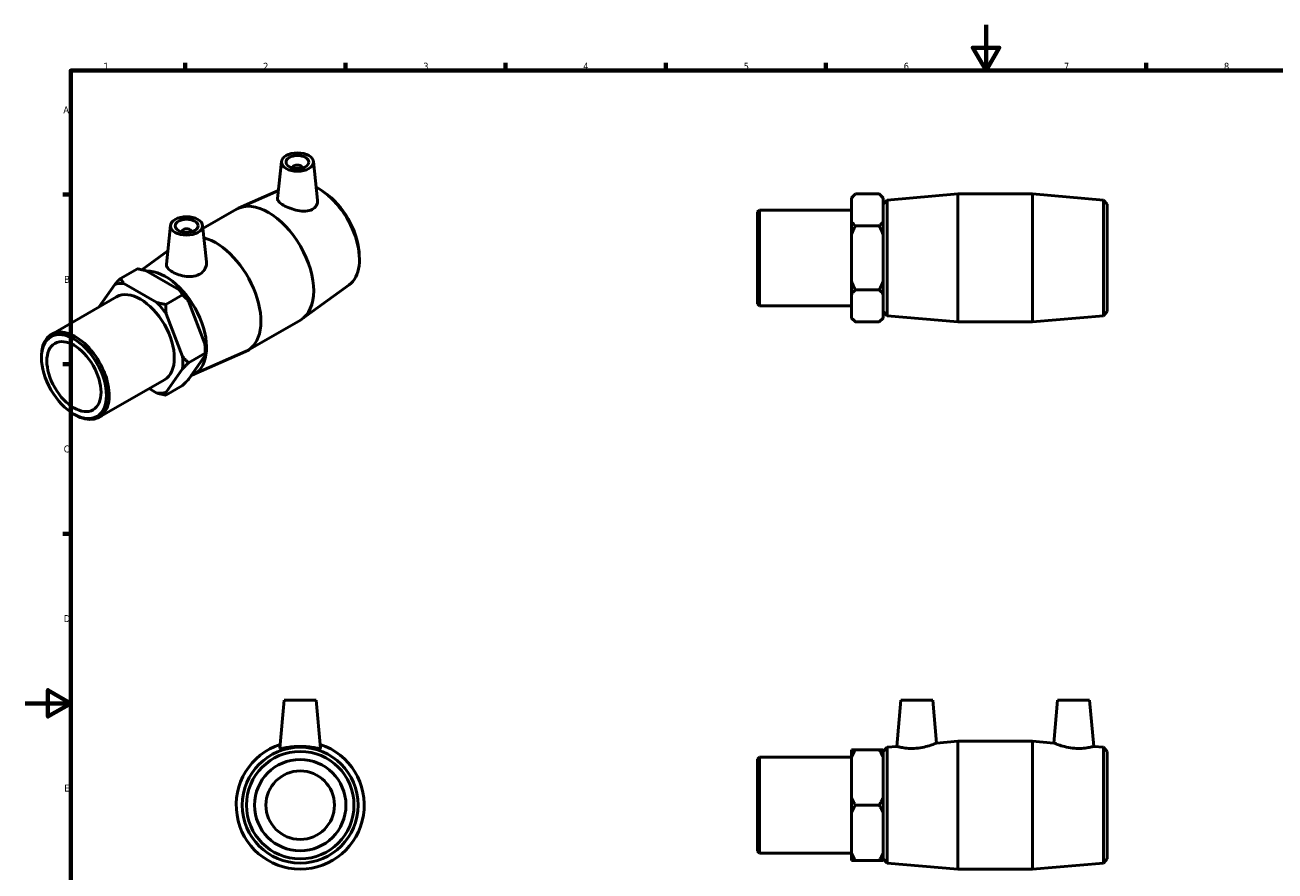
# Model space of a CAD drawing. Header units: millimetres. Extents: x 0 to 895, y -151 to 594.
# Tile 2 of 3: x 0 to 547, y 224 to 594. Entities that reach past the tile are written whole.
import ezdxf

# ---------------------------------------------------------------- set-up
doc = ezdxf.new("R2010")
doc.units = ezdxf.units.MM
doc.layers.add('Border (ANSI)', color=7, linetype='Continuous', lineweight=70)
doc.layers.add('Visible (ANSI)', color=7, linetype='Continuous', lineweight=50)
doc.styles.add('Note Text (ANSI)', font='tahoma.ttf')

# ---------------------------------------------------------------- blocks, each defined once
blk = doc.blocks.new('Borders Default Border')
at = {"layer": 'Border (ANSI)'}
for p, q in [((70.08, 574), (70.08, 577.45)), ((140.17, 574), (140.17, 577.45)), ((210.25, 574), (210.25, 577.45)), ((280.33, 574), (280.33, 577.45)), ((350.42, 574), (350.42, 577.45)), ((490.58, 574), (490.58, 577.45)), ((20, 519.75), (16.55, 519.75)), ((20, 445.5), (16.55, 445.5)), ((20, 371.25), (16.55, 371.25))]:
    blk.add_line(p, q, dxfattribs=at)
at = {"layer": 'Border (ANSI)', "flags": 128}
for points in [[(420.5, 594), (420.5, 574), (414.73, 584), (426.27, 584), (420.5, 574)], [(20, 20), (20, 574), (821, 574), (821, 20), (20, 20)], [(0, 297), (20, 297), (10, 302.77), (10, 291.23), (20, 297)]]:
    blk.add_lwpolyline(points, dxfattribs=at)
at = {"layer": 'Border (ANSI)', "color": 230, "true_color": 0xff0080, "char_height": 3.05, "attachment_point": 7, "style": 'Note Text (ANSI)'}
for s, insert in [('1', (34.35, 574.4)), ('2', (104.2, 574.4)), ('3', (174.26, 574.34)), ('4', (244.23, 574.4)), ('5', (314.48, 574.34)), ('6', (384.49, 574.34)), ('7', (454.6, 574.4)), ('8', (524.63, 574.33)), ('A', (16.78, 555.35)), ('B', (17.15, 481.1)), ('C', (16.95, 406.8)), ('D', (16.96, 332.6)), ('E', (17.21, 258.35))]:
    blk.add_mtext(s, dxfattribs=dict(at, insert=insert))

msp = doc.modelspace()

# ---------------------------------------------------------------- linework, layer by layer
at = {"layer": 'Visible (ANSI)'}
for p, q in [((112.229, 534.224), (110.495, 518.056)), ((117.215, 531.336), (117.215, 531.523)), ((121.215, 531.336), (121.215, 531.523)), ((126.202, 534.224), (128.016, 517.305)), ((110.865, 521.505), (93.416, 513.762)), ((131.24, 520.551), (130.183, 521.28)), ((361.681, 518.344), (363.361, 520.024)), ((363.361, 520.024), (373.751, 520.024)), ((375.431, 518.344), (373.751, 520.024)), ((377.205, 517.368), (408.198, 520.024)), ((408.198, 464.024), (408.198, 520.024)), ((408.198, 520.024), (440.865, 520.024)), ((440.865, 464.024), (440.865, 520.024)), ((471.857, 517.368), (440.865, 520.024)), ((361.681, 518.141), (361.681, 518.344)), ((361.681, 507.907), (361.681, 518.141)), ((375.431, 518.344), (375.431, 518.141)), ((375.431, 518.141), (375.431, 507.907)), ((375.531, 515.544), (377.205, 517.368)), ((375.531, 468.504), (375.531, 515.544)), ((377.205, 517.368), (377.205, 466.681)), ((471.857, 466.681), (471.857, 517.368)), ((473.531, 515.544), (471.857, 517.368)), ((473.531, 515.544), (473.531, 468.504)), ((77.848, 504.857), (92.538, 513.316)), ((320.531, 512.141), (321.369, 512.979)), ((320.531, 471.907), (320.531, 512.141)), ((321.369, 512.979), (321.369, 471.069)), ((321.369, 512.979), (361.681, 512.979)), ((375.431, 512.024), (375.531, 512.024)), ((63.721, 506.29), (61.896, 489.27)), ((68.708, 503.589), (68.708, 503.403)), ((72.708, 503.589), (72.708, 503.403)), ((77.694, 506.29), (79.406, 490.324)), ((361.681, 502.259), (361.681, 507.907)), ((363.361, 506.024), (373.751, 506.024)), ((375.431, 507.907), (375.431, 502.259)), ((361.681, 481.79), (361.681, 502.259)), ((375.431, 502.259), (375.431, 481.79)), ((51.172, 486.834), (62.517, 495.059)), ((146.167, 494.63), (146.267, 493.35)), ((49.155, 487.249), (41.808, 483.018)), ((53.006, 486.4), (67.479, 478.065)), ((361.681, 476.141), (361.681, 481.79)), ((375.431, 481.79), (375.431, 476.141)), ((39.289, 480.435), (32.341, 470.521)), ((57.757, 472.466), (43.283, 480.801)), ((68.954, 475.847), (61.607, 471.617)), ((141.821, 480.194), (121.31, 465.323)), ((361.681, 465.907), (361.681, 476.141)), ((373.751, 478.024), (363.361, 478.024)), ((375.431, 476.141), (375.431, 465.907)), ((11.558, 458.553), (40.063, 474.968)), ((71.473, 473.099), (78.71, 454.439)), ((320.531, 471.907), (321.369, 471.069)), ((321.369, 471.069), (361.681, 471.069)), ((375.431, 472.024), (375.531, 472.024)), ((68.987, 448.84), (61.751, 467.5)), ((361.681, 465.704), (361.681, 465.907)), ((361.681, 465.704), (363.361, 464.024)), ((375.431, 465.704), (373.751, 464.024)), ((375.431, 465.907), (375.431, 465.704)), ((375.531, 468.504), (377.205, 466.681)), ((377.205, 466.681), (408.198, 464.024)), ((471.857, 466.681), (440.865, 464.024)), ((473.531, 468.504), (471.857, 466.681)), ((97.385, 451.486), (120.484, 464.788)), ((373.751, 464.024), (363.361, 464.024)), ((408.198, 464.024), (440.865, 464.024)), ((7.198, 448.244), (7.198, 448.927)), ((78.71, 449.107), (71.473, 438.782)), ((71.507, 446.092), (78.854, 450.322)), ((73.35, 440.764), (96.507, 451.04)), ((78.854, 451.69), (78.854, 450.322)), ((61.751, 433.183), (68.987, 443.508)), ((32.472, 422.235), (60.977, 438.65)), ((54.303, 434.806), (57.757, 432.817)), ((61.607, 431.968), (68.954, 436.199)), ((21.367, 423.638), (21.958, 423.296)), ((113.417, 298.427), (111.574, 277.366)), ((127.417, 298.427), (113.417, 298.427)), ((127.417, 298.427), (129.259, 277.366)), ((383.231, 298.427), (381.456, 278.135)), ((383.231, 298.427), (397.231, 298.427)), ((397.231, 298.427), (398.876, 279.628)), ((451.831, 298.427), (450.187, 279.628)), ((465.831, 298.427), (451.831, 298.427)), ((465.831, 298.427), (467.607, 278.135)), ((398.876, 279.628), (408.198, 280.427)), ((408.198, 224.427), (408.198, 280.427)), ((408.198, 280.427), (440.865, 280.427)), ((440.865, 224.427), (440.865, 280.427)), ((450.187, 279.628), (440.865, 280.427)), ((361.681, 273.415), (361.681, 276.676)), ((373.751, 276.676), (363.361, 276.676)), ((375.431, 276.676), (375.431, 273.415)), ((375.531, 275.947), (377.205, 277.771)), ((375.531, 228.907), (375.531, 275.947)), ((377.205, 277.771), (381.456, 278.135)), ((377.205, 277.771), (377.205, 227.084)), ((471.857, 277.771), (467.607, 278.135)), ((471.857, 227.084), (471.857, 277.771)), ((473.531, 275.947), (471.857, 277.771)), ((473.531, 275.947), (473.531, 228.907)), ((320.531, 272.544), (321.369, 273.382)), ((320.531, 232.311), (320.531, 272.544)), ((321.369, 273.382), (321.369, 231.472)), ((321.369, 273.382), (361.681, 273.382)), ((361.681, 255.688), (361.681, 273.415)), ((375.431, 273.415), (375.431, 255.688)), ((375.431, 272.427), (375.531, 272.427)), ((361.681, 249.166), (361.681, 255.688)), ((363.361, 252.427), (373.751, 252.427)), ((375.431, 255.688), (375.431, 249.166)), ((361.681, 231.44), (361.681, 249.166)), ((375.431, 249.166), (375.431, 231.44)), ((320.531, 232.311), (321.369, 231.472)), ((321.369, 231.472), (361.681, 231.472)), ((361.681, 228.179), (361.681, 231.44)), ((375.431, 232.427), (375.531, 232.427)), ((375.431, 231.44), (375.431, 228.179)), ((363.361, 228.179), (373.751, 228.179)), ((375.531, 228.907), (377.205, 227.084)), ((377.205, 227.084), (408.198, 224.427)), ((408.198, 224.427), (440.865, 224.427)), ((471.857, 227.084), (440.865, 224.427)), ((473.531, 228.907), (471.857, 227.084))]:
    msp.add_line(p, q, dxfattribs=at)
for radius in [25.343, 23.52, 20, 15]:
    msp.add_circle((120.417, 252.427), radius, dxfattribs=at)
msp.add_arc((120.417, 252.427), 28, 108.09352, 71.90648, dxfattribs=at)
for centre, major_axis, ratio in [((119.215, 533.975), (7, 0), 0.5758617), ((119.215, 533.975), (5, 0), 0.5758617), ((70.708, 506.042), (7, 0), 0.5758617), ((70.708, 506.042), (5, 0), 0.5758617), ((21.422, 440.053), (10.039, -17.433), 0.5780931), ((21.422, 440.053), (8.366, -14.527), 0.5780931)]:
    msp.add_ellipse(centre, major_axis=major_axis, ratio=ratio, dxfattribs=at)
for centre, major_axis, ratio, start_param, end_param in [((119.215, 531.523), (-2, 0), 0.5758617, 2.9729035, 6.4518745), ((128.426, 501.672), (12.647, -21.962), 0.5780931, 0.0607636, 2.4147792), ((129.61, 502.354), (-11.737, 20.382), 0.5780931, 4.0232548, 5.4015232), ((106.511, 489.052), (-13.973, 24.264), 0.5780931, 3.1415927, 6.2831853), ((70.708, 503.589), (-2, 0), 0.5758617, 2.9729035, 6.4518745), ((83.412, 475.75), (13.973, -24.264), 0.5780931, 6.2224217, 8.9034374), ((61.497, 463.13), (12.647, -21.962), 0.5780931, 6.1733985, 9.1211286), ((50.52, 456.809), (-13.135, 22.808), 0.5780931, 5.8990973, 6.1475419), ((50.52, 456.809), (-10.457, 18.159), 0.5780931, 3.1415927, 6.2831853), ((60.243, 462.408), (-13.135, 22.808), 0.5780931, 4.8518998, 5.1003444), ((50.52, 456.809), (13.135, -22.808), 0.5780931, 1.7103071, 1.9587517), ((22.015, 440.394), (10.457, -18.159), 0.5780931, 5.4958534, 10.2121098), ((60.243, 462.408), (-13.135, 22.808), 0.5780931, 3.9289245, 4.0531468), ((50.52, 456.809), (13.135, -22.808), 0.5780931, 0.6631096, 0.9115542), ((50.52, 456.809), (13.135, -22.808), 0.5780931, 5.8990973, 6.1475419)]:
    msp.add_ellipse(centre, major_axis=major_axis, ratio=ratio, start_param=start_param, end_param=end_param, dxfattribs=at)
for points in [[(361.681, 518.141), (362.391, 519.054), (363.361, 520.024)], [(373.751, 520.024), (374.722, 519.054), (375.431, 518.141)], [(363.361, 506.024), (362.391, 506.995), (361.681, 507.907)], [(361.681, 502.259), (362.391, 504.083), (363.361, 506.024)], [(375.431, 507.907), (374.722, 506.995), (373.751, 506.024)], [(373.751, 506.024), (374.722, 504.083), (375.431, 502.259)], [(49.155, 487.249), (51.214, 486.854), (53.006, 486.4)], [(41.808, 483.018), (40.436, 481.644), (39.289, 480.435)], [(43.283, 480.801), (42.495, 481.833), (41.808, 483.018)], [(363.361, 478.024), (362.391, 479.965), (361.681, 481.79)], [(375.431, 481.79), (374.722, 479.965), (373.751, 478.024)], [(67.479, 478.065), (68.268, 477.033), (68.954, 475.847)], [(68.954, 475.847), (70.327, 474.473), (71.473, 473.099)], [(361.681, 476.141), (362.391, 477.054), (363.361, 478.024)], [(373.751, 478.024), (374.722, 477.054), (375.431, 476.141)], [(61.607, 471.617), (59.548, 472.012), (57.757, 472.466)], [(61.751, 467.5), (61.607, 469.452), (61.607, 471.617)], [(363.361, 464.024), (362.391, 464.995), (361.681, 465.907)], [(375.431, 465.907), (374.722, 464.995), (373.751, 464.024)], [(78.71, 454.439), (78.854, 452.487), (78.854, 450.322)], [(71.507, 446.092), (70.134, 447.466), (68.987, 448.84)], [(78.854, 450.322), (78.854, 449.738), (78.71, 449.107)], [(68.987, 443.508), (70.134, 444.717), (71.507, 446.092)], [(71.473, 438.782), (70.327, 437.573), (68.954, 436.199)], [(57.757, 432.817), (59.548, 432.363), (61.607, 431.968)], [(61.607, 431.968), (61.607, 432.552), (61.751, 433.183)], [(363.361, 276.676), (362.391, 276.676), (361.681, 276.676)], [(361.681, 273.415), (362.391, 274.995), (363.361, 276.676)], [(375.431, 276.676), (374.722, 276.676), (373.751, 276.676)], [(373.751, 276.676), (374.722, 274.995), (375.431, 273.415)], [(363.361, 252.427), (362.391, 254.108), (361.681, 255.688)], [(361.681, 249.166), (362.391, 250.746), (363.361, 252.427)], [(375.431, 255.688), (374.722, 254.108), (373.751, 252.427)], [(373.751, 252.427), (374.722, 250.746), (375.431, 249.166)], [(363.361, 228.179), (362.391, 229.86), (361.681, 231.44)], [(375.431, 231.44), (374.722, 229.86), (373.751, 228.179)], [(361.681, 228.179), (362.391, 228.179), (363.361, 228.179)], [(373.751, 228.179), (374.722, 228.179), (375.431, 228.179)]]:
    msp.add_rational_spline(points, [1, 1.00241153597, 1], degree=2, dxfattribs=at)
for points, knots in [([(125.689, 513.263), (124.9, 512.858), (123.893, 512.603), (121.691, 512.466), (120.495, 512.578), (118.271, 513.003), (117.092, 513.34), (114.907, 514.152), (113.901, 514.626), (112.304, 515.546), (111.618, 516.046), (110.712, 517.014), (110.49, 517.484), (110.487, 517.958), (110.49, 518.007), (110.495, 518.056)], [0, 0, 0, 0, 0.3460377, 0.3460377, 0.6920754, 0.6920754, 1.0307884, 1.0307884, 1.3695015, 1.3695015, 1.7082146, 1.7082146, 2.0469276, 2.0469276, 2.0859317, 2.0859317, 2.0859317, 2.0859317]), ([(128.015, 517.305), (128.026, 517.208), (128.033, 517.111), (128.061, 516.295), (127.878, 515.529), (127.062, 514.201), (126.429, 513.644), (125.689, 513.263)], [4.65234031, 4.65234031, 4.65234031, 4.65234031, 4.69543138, 4.69543138, 5.02000079, 5.02000079, 5.3445702, 5.3445702, 5.3445702, 5.3445702]), ([(76.735, 485.072), (75.951, 484.575), (74.965, 484.2), (72.825, 483.826), (71.67, 483.821), (69.514, 484.054), (68.363, 484.308), (66.243, 485), (65.273, 485.435), (63.732, 486.322), (63.06, 486.833), (62.149, 487.887), (61.911, 488.432), (61.882, 489.056), (61.885, 489.162), (61.897, 489.27)], [0, 0, 0, 0, 0.3245694, 0.3245694, 0.6491388, 0.6491388, 0.9759612, 0.9759612, 1.3027836, 1.3027836, 1.629606, 1.629606, 1.9564284, 1.9564284, 2.0216601, 2.0216601, 2.0216601, 2.0216601]), ([(79.405, 490.324), (79.425, 490.147), (79.435, 489.97), (79.438, 488.935), (79.213, 488.005), (78.28, 486.336), (77.571, 485.603), (76.735, 485.072)], [4.58226405, 4.58226405, 4.58226405, 4.58226405, 4.65249481, 4.65249481, 4.99853251, 4.99853251, 5.3445702, 5.3445702, 5.3445702, 5.3445702]), ([(398.876, 279.628), (398.876, 279.628), (398.65, 279.532), (397.745, 279.176), (397.068, 278.92), (395.5, 278.405), (394.495, 278.109), (392.278, 277.62), (391.065, 277.431), (389.915, 277.339)], [3.9750687, 3.9750687, 3.9750687, 3.9750687, 4.3137818, 4.3137818, 4.6524948, 4.6524948, 4.9985325, 4.9985325, 5.3445702, 5.3445702, 5.3445702, 5.3445702]), ([(459.147, 277.339), (457.998, 277.431), (456.784, 277.62), (454.568, 278.109), (453.563, 278.405), (451.994, 278.92), (451.317, 279.176), (450.413, 279.532), (450.187, 279.628), (450.187, 279.628)], [0, 0, 0, 0, 0.3460377, 0.3460377, 0.6920754, 0.6920754, 1.0307884, 1.0307884, 1.3695015, 1.3695015, 1.3695015, 1.3695015]), ([(129.259, 277.366), (129.26, 277.356), (129.259, 277.347), (129.225, 277.251), (128.976, 277.239), (128.039, 277.355), (127.352, 277.479), (125.792, 277.729), (124.811, 277.872), (122.668, 278.077), (121.506, 278.135), (119.327, 278.135), (118.166, 278.077), (116.023, 277.872), (115.041, 277.729), (113.481, 277.479), (112.794, 277.355), (111.858, 277.239), (111.608, 277.251), (111.577, 277.339)], [2.7074491, 2.7074491, 2.7074491, 2.7074491, 2.739003, 2.739003, 3.0635724, 3.0635724, 3.3881418, 3.3881418, 3.7149642, 3.7149642, 4.0417866, 4.0417866, 4.368609, 4.368609, 4.6954314, 4.6954314, 5.0200008, 5.0200008, 5.3445702, 5.3445702, 5.3445702, 5.3445702]), ([(389.915, 277.339), (388.837, 277.251), (387.693, 277.239), (385.603, 277.355), (384.657, 277.479), (383.167, 277.729), (382.522, 277.872), (381.666, 278.077), (381.456, 278.135), (381.456, 278.135)], [0, 0, 0, 0, 0.3245694, 0.3245694, 0.6491388, 0.6491388, 0.9759612, 0.9759612, 1.3027836, 1.3027836, 1.3027836, 1.3027836]), ([(467.607, 278.135), (467.607, 278.135), (467.396, 278.077), (466.541, 277.872), (465.896, 277.729), (464.406, 277.479), (463.46, 277.355), (461.369, 277.239), (460.225, 277.251), (459.147, 277.339)], [4.0417866, 4.0417866, 4.0417866, 4.0417866, 4.368609, 4.368609, 4.6954314, 4.6954314, 5.0200008, 5.0200008, 5.3445702, 5.3445702, 5.3445702, 5.3445702])]:
    msp.add_open_spline(points, degree=3, knots=knots, dxfattribs=at)
msp.add_open_spline([(111.577, 277.339), (111.574, 277.347), (111.573, 277.356), (111.574, 277.366)], degree=3, dxfattribs=at)

# ---------------------------------------------------------------- block references
msp.add_blockref('Borders Default Border', (0, 0))

doc.saveas('drawing.dxf')
